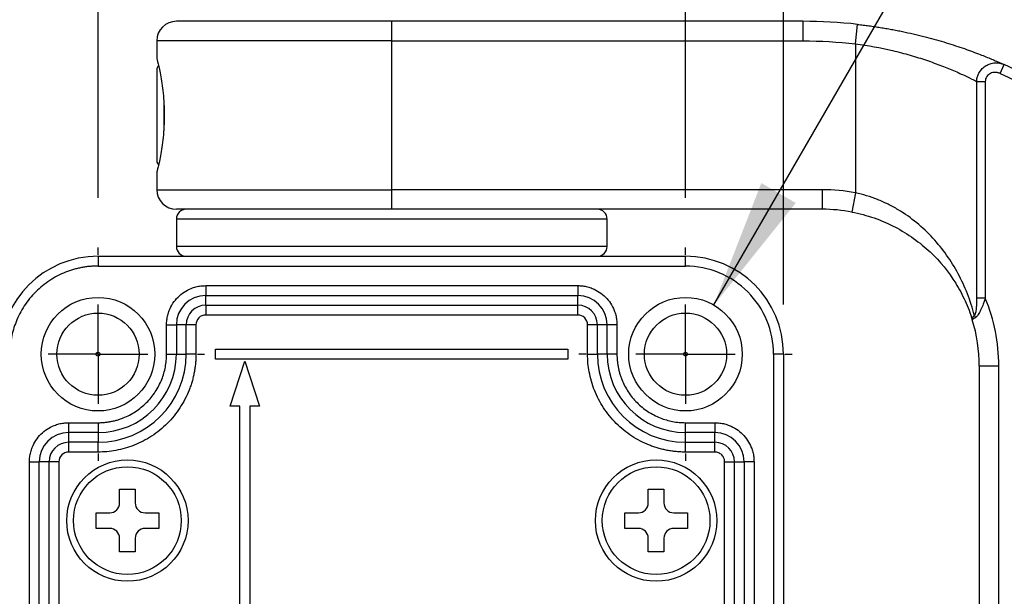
# Model space of a CAD drawing. Header units: millimetres. Extents: x 13 to 546, y 13 to 419.
# Tile 9 of 20: x 340 to 390, y 210 to 239. Entities that reach past the tile are written whole.
import ezdxf

# ---------------------------------------------------------------- set-up
doc = ezdxf.new("R2010")
doc.units = ezdxf.units.MM
doc.header["$LTSCALE"] = 2
doc.linetypes.add('CENTERX2', pattern=[20.32, 12.7, -2.54, 2.54, -2.54])
doc.layers.add('CENTER', color=40, linetype='CENTERX2')
doc.layers.add('DIMENSIONS', color=140, linetype='Continuous', lineweight=25)
doc.styles.add('SLDTEXTSTYLE0', font='TXT', dxfattribs={"width": 0.7})
doc.dimstyles.new('SLDDIMSTYLE2', dxfattribs={"dimtxt": 4.316016, "dimasz": 6.604, "dimexe": 0, "dimexo": 0.0625, "dimgap": 1.079004, "dimtad": 0, "dimtih": 1, "dimtoh": 1, "dimrnd": 1e-09, "dimzin": 4, "dimdsep": 46, "dimtxsty": 'SLDTEXTSTYLE0', "dimsah": 1, "dimcen": 0.09, "dimadec": 0, "dimazin": 1, "dimtfac": 1, "dimtmove": 0, "dimatfit": 0, "dimfxl": 0, "dimfrac": 2, "dimtolj": 1, "dimtzin": 12, "dimarcsym": 0})
doc.dimstyles.new('SLDDIMSTYLE4', dxfattribs={"dimtxt": 4.316016, "dimasz": 6.604, "dimexe": 0, "dimexo": 0.0625, "dimgap": 1.079004, "dimtad": 0, "dimtih": 1, "dimtoh": 1, "dimrnd": 1e-09, "dimzin": 12, "dimdsep": 46, "dimtxsty": 'SLDTEXTSTYLE0', "dimsah": 1, "dimcen": 0, "dimadec": 0, "dimazin": 3, "dimtfac": 1, "dimtofl": 0, "dimtmove": 0, "dimatfit": 3, "dimfxl": 0, "dimfrac": 2, "dimtolj": 1, "dimtzin": 12, "dimarcsym": 0})

# ---------------------------------------------------------------- blocks, each defined once
blk = doc.blocks.new('_D_7')
at = {"layer": 'DIMENSIONS'}
for p, q in [((343.685, 230.147), (343.685, 263.459)), ((373.685, 230.147), (373.685, 263.459)), ((343.685, 257.109), (330.985, 257.109)), ((352.68, 257.109), (351.231, 257.109)), ((351.231, 257.109), (351.231, 250.249)), ((365.506, 257.109), (366.955, 257.109)), ((366.955, 257.109), (366.955, 250.249)), ((373.685, 257.109), (386.385, 257.109)), ((351.231, 250.249), (352.68, 250.249)), ((366.955, 250.249), (365.506, 250.249))]:
    blk.add_line(p, q, dxfattribs=at)
for points in [[(343.685, 257.109), (337.081, 258.125), (337.081, 256.093)], [(373.685, 257.109), (380.289, 256.093), (380.289, 258.125)]]:
    blk.add_solid(points, dxfattribs=at)
at = {"layer": 'DIMENSIONS', "char_height": 4.2333, "attachment_point": 1, "style": 'SLDTEXTSTYLE0'}
for s, insert in [('30.0', (352.68, 263.532)), ('1.18', (352.68, 255.706))]:
    blk.add_mtext(s, dxfattribs=dict(at, insert=insert))
blk = doc.blocks.new('_D_8')
at = {"layer": 'DIMENSIONS'}
for p, q in [((338.685, 224.707), (338.685, 281.803)), ((378.685, 224.707), (378.685, 281.803)), ((338.685, 275.453), (325.985, 275.453)), ((352.68, 275.453), (351.231, 275.453)), ((351.231, 275.453), (351.231, 268.593)), ((365.506, 275.453), (366.955, 275.453)), ((366.955, 275.453), (366.955, 268.593)), ((378.685, 275.453), (391.385, 275.453)), ((351.231, 268.593), (352.68, 268.593)), ((366.955, 268.593), (365.506, 268.593))]:
    blk.add_line(p, q, dxfattribs=at)
for points in [[(338.685, 275.453), (332.081, 276.469), (332.081, 274.437)], [(378.685, 275.453), (385.289, 274.437), (385.289, 276.469)]]:
    blk.add_solid(points, dxfattribs=at)
at = {"layer": 'DIMENSIONS', "char_height": 4.2333, "attachment_point": 1, "style": 'SLDTEXTSTYLE0'}
for s, insert in [('40.0', (352.68, 281.876)), ('1.57', (352.68, 274.05))]:
    blk.add_mtext(s, dxfattribs=dict(at, insert=insert))
blk = doc.blocks.new('_D_9')
at = {"layer": 'DIMENSIONS'}
for p, q in [((375.135, 224.679), (393.858, 257.109)), ((393.858, 257.109), (400.822, 257.109))]:
    blk.add_line(p, q, dxfattribs=at)
blk.add_solid([(375.135, 224.679), (379.317, 229.89), (377.557, 230.906)], dxfattribs=at)
at = {"layer": 'DIMENSIONS', "char_height": 4.2333, "attachment_point": 1, "style": 'SLDTEXTSTYLE0'}
for s, insert in [('HOLES FOR', (402.41, 265.995)), ('M5 SCREWS', (402.41, 259.136)), ('(7X)', (402.41, 252.276))]:
    blk.add_mtext(s, dxfattribs=dict(at, insert=insert))
blk = doc.blocks.new('SW_CENTERMARKSYMBOL_5')
at = {"layer": 'CENTER', "color": 0}
for p, q in [((0, 5.08), (0, 5.44)), ((0, 0), (0, 2.54)), ((-5.08, 0), (-5.44, 0)), ((0, 0), (-2.54, 0)), ((0, 0), (0, -2.54)), ((0, 0), (2.54, 0)), ((5.08, 0), (5.44, 0)), ((0, -5.08), (0, -5.44))]:
    blk.add_line(p, q, dxfattribs=at)
blk = doc.blocks.new('SW_CENTERMARKSYMBOL_6')
at = {"layer": 'CENTER', "color": 0}
for p, q in [((0, 5.08), (0, 5.44)), ((0, 0), (0, 2.54)), ((-5.08, 0), (-5.44, 0)), ((0, 0), (-2.54, 0)), ((0, 0), (0, -2.54)), ((0, 0), (2.54, 0)), ((5.08, 0), (5.44, 0)), ((0, -5.08), (0, -5.44))]:
    blk.add_line(p, q, dxfattribs=at)

msp = doc.modelspace()

# ---------------------------------------------------------------- linework, layer by layer
for p, q in [((379.685, 239.167), (358.685, 239.167)), ((358.685, 238.167), (358.685, 239.167)), ((379.685, 239.167), (379.685, 238.167)), ((382.361, 238.018), (382.472, 239.011)), ((346.685, 238.167), (346.685, 237.266)), ((358.685, 238.167), (346.685, 238.167)), ((358.685, 230.567), (358.685, 238.167)), ((358.685, 238.167), (379.685, 238.167)), ((382.361, 238.018), (382.361, 230.41)), ((346.685, 237.266), (346.683, 237.268)), ((346.771, 236.903), (346.685, 236.754)), ((389.76, 236.5), (389.966, 236.956)), ((346.685, 236.754), (346.685, 231.981)), ((388.552, 236.097), (388.552, 225.026)), ((388.552, 236.097), (388.994, 236.097)), ((388.994, 236.097), (388.994, 225.026)), ((347.039, 235.158), (347.039, 233.576)), ((346.685, 231.981), (346.773, 231.829)), ((346.683, 231.467), (346.685, 231.468)), ((346.685, 231.468), (346.685, 230.567)), ((346.685, 230.567), (358.685, 230.567)), ((380.685, 230.567), (358.685, 230.567)), ((358.685, 229.567), (358.685, 230.567)), ((380.685, 229.567), (380.685, 230.567)), ((382.361, 230.41), (382.174, 229.427)), ((380.685, 229.567), (358.685, 229.567)), ((347.685, 229.067), (347.685, 227.667)), ((358.685, 229.067), (347.685, 229.067)), ((369.685, 229.067), (358.685, 229.067)), ((369.685, 227.667), (369.685, 229.067)), ((353.856, 227.667), (347.685, 227.667)), ((369.685, 227.667), (353.856, 227.667)), ((343.685, 227.167), (343.685, 226.667)), ((343.685, 227.167), (373.685, 227.167)), ((373.685, 226.667), (373.685, 227.167)), ((343.685, 226.667), (373.685, 226.667)), ((349.185, 225.667), (368.185, 225.667)), ((349.185, 225.667), (349.185, 225.167)), ((368.185, 225.667), (368.185, 225.167)), ((349.185, 225.167), (368.185, 225.167)), ((349.185, 224.667), (349.185, 225.167)), ((368.185, 224.667), (368.185, 225.167)), ((388.994, 225.026), (388.552, 225.026)), ((349.185, 224.667), (368.185, 224.667)), ((349.185, 224.667), (349.185, 224.167)), ((368.185, 224.167), (368.185, 224.667)), ((368.185, 224.167), (349.185, 224.167)), ((388.333, 223.915), (388.332, 223.919)), ((347.185, 222.167), (347.185, 223.667)), ((347.185, 223.667), (347.685, 223.667)), ((347.685, 223.667), (347.685, 222.167)), ((348.185, 223.667), (347.685, 223.667)), ((348.185, 222.167), (348.185, 223.667)), ((348.685, 223.667), (348.185, 223.667)), ((348.685, 223.667), (348.685, 222.167)), ((368.685, 222.167), (368.685, 223.667)), ((369.185, 223.667), (368.685, 223.667)), ((369.185, 222.167), (369.185, 223.667)), ((369.685, 223.667), (369.185, 223.667)), ((369.685, 222.167), (369.685, 223.667)), ((370.185, 223.667), (369.685, 223.667)), ((370.185, 223.667), (370.185, 222.167)), ((349.685, 222.417), (367.685, 222.417)), ((349.685, 221.917), (349.685, 222.417)), ((367.685, 222.417), (367.685, 221.917)), ((347.185, 222.167), (347.685, 222.167)), ((347.685, 222.167), (348.185, 222.167)), ((348.685, 222.167), (348.185, 222.167)), ((367.685, 221.917), (349.685, 221.917)), ((350.435, 219.52), (351.185, 221.817)), ((351.185, 221.817), (351.935, 219.52)), ((368.685, 222.167), (369.185, 222.167)), ((369.685, 222.167), (369.185, 222.167)), ((370.185, 222.167), (369.685, 222.167)), ((378.185, 222.167), (378.185, 136.167)), ((378.685, 222.167), (378.185, 222.167)), ((378.685, 222.167), (378.685, 136.167)), ((388.685, 221.567), (388.685, 136.767)), ((388.685, 221.567), (389.685, 221.567)), ((389.685, 136.767), (389.685, 221.567)), ((350.935, 219.52), (350.435, 219.52)), ((350.935, 138.815), (350.935, 219.52)), ((351.435, 219.52), (351.435, 138.815)), ((351.935, 219.52), (351.435, 219.52)), ((342.185, 218.667), (343.685, 218.667)), ((342.185, 218.667), (342.185, 218.167)), ((343.685, 218.667), (343.685, 218.167)), ((373.685, 218.667), (375.185, 218.667)), ((373.685, 218.167), (373.685, 218.667)), ((375.185, 218.667), (375.185, 218.167)), ((343.685, 218.167), (342.185, 218.167)), ((342.185, 218.167), (342.185, 217.667)), ((343.685, 218.167), (343.685, 217.667)), ((375.185, 218.167), (373.685, 218.167)), ((373.685, 217.667), (373.685, 218.167)), ((375.185, 217.667), (375.185, 218.167)), ((342.185, 217.667), (342.185, 217.167)), ((343.685, 217.667), (342.185, 217.667)), ((343.685, 217.167), (343.685, 217.667)), ((373.685, 217.667), (375.185, 217.667)), ((373.685, 217.167), (373.685, 217.667)), ((375.185, 217.167), (375.185, 217.667)), ((343.685, 217.167), (342.185, 217.167)), ((375.185, 217.167), (373.685, 217.167)), ((340.185, 141.667), (340.185, 216.667)), ((340.185, 216.667), (340.685, 216.667)), ((340.685, 141.667), (340.685, 216.667)), ((341.185, 216.667), (340.685, 216.667)), ((341.185, 141.667), (341.185, 216.667)), ((341.685, 216.667), (341.185, 216.667)), ((341.685, 216.667), (341.685, 141.667)), ((375.685, 141.667), (375.685, 216.667)), ((375.685, 216.667), (376.185, 216.667)), ((376.185, 141.667), (376.185, 216.667)), ((376.185, 216.667), (376.685, 216.667)), ((376.685, 216.667), (376.685, 141.667)), ((377.185, 216.667), (376.685, 216.667)), ((377.185, 216.667), (377.185, 141.667)), ((344.785, 215.267), (345.585, 215.267)), ((344.785, 214.567), (344.785, 215.267)), ((345.585, 215.267), (345.585, 214.567)), ((371.785, 215.267), (372.585, 215.267)), ((371.785, 214.567), (371.785, 215.267)), ((372.585, 215.267), (372.585, 214.567)), ((343.585, 214.067), (344.285, 214.067)), ((343.585, 213.267), (343.585, 214.067)), ((346.085, 214.067), (346.785, 214.067)), ((346.785, 214.067), (346.785, 213.267)), ((370.585, 214.067), (371.285, 214.067)), ((370.585, 213.267), (370.585, 214.067)), ((373.085, 214.067), (373.785, 214.067)), ((373.785, 214.067), (373.785, 213.267)), ((344.285, 213.267), (343.585, 213.267)), ((346.785, 213.267), (346.085, 213.267)), ((371.285, 213.267), (370.585, 213.267)), ((373.785, 213.267), (373.085, 213.267)), ((344.785, 212.067), (344.785, 212.767)), ((345.585, 212.767), (345.585, 212.067)), ((371.785, 212.067), (371.785, 212.767)), ((372.585, 212.767), (372.585, 212.067)), ((345.585, 212.067), (344.785, 212.067)), ((372.585, 212.067), (371.785, 212.067))]:
    msp.add_line(p, q)
for centre, radius in [((343.685, 222.167), 2.9), ((373.685, 222.167), 2.9), ((343.685, 222.167), 2.1), ((373.685, 222.167), 2.1), ((343.685, 222.167), 0.1), ((373.685, 222.167), 0.1), ((345.185, 213.667), 3.1), ((372.185, 213.667), 3.1), ((345.185, 213.667), 2.75), ((372.185, 213.667), 2.75)]:
    msp.add_circle(centre, radius)
for centre, radius, start, end in [((347.685, 238.167), 1, 90, 180), ((379.685, 214.167), 25, 83.5995, 90), ((379.685, 214.167), 25, 0, 65.7187), ((347.685, 230.567), 1, 180, 270), ((348.185, 229.067), 0.5, 90, 180), ((369.185, 229.067), 0.5, 0, 90), ((380.685, 221.567), 8, 79.2712, 90), ((348.185, 227.667), 0.5, 180, 270), ((369.185, 227.667), 0.5, 270, 0), ((343.685, 222.167), 5, 90, 180), ((373.685, 222.167), 5, 0, 90), ((349.185, 223.667), 1.5, 90, 180), ((368.185, 223.667), 1.5, 360, 90), ((349.185, 223.667), 1, 90, 180), ((368.185, 223.667), 1, 0, 90), ((380.685, 221.567), 8, 0, 17.0673), ((388.994, 224.253), 0.565, 190.4519, 203.736), ((343.685, 222.167), 4.5, 270, 0), ((343.685, 222.167), 4, 270, 0), ((373.685, 222.167), 4.5, 180, 270), ((373.685, 222.167), 4, 180, 270), ((342.185, 216.667), 1.5, 90, 180), ((375.185, 216.667), 1.5, 360, 90), ((342.185, 216.667), 1, 90, 180), ((375.185, 216.667), 1, 0, 90), ((344.285, 214.567), 0.5, 270, 0), ((346.085, 214.567), 0.5, 180, 270), ((371.285, 214.567), 0.5, 270, 0), ((373.085, 214.567), 0.5, 180, 270), ((344.285, 212.767), 0.5, 0, 90), ((346.085, 212.767), 0.5, 90, 180), ((371.285, 212.767), 0.5, 0, 90), ((373.085, 212.767), 0.5, 90, 180)]:
    msp.add_arc(centre, radius, start, end)
for points, knots in [([(358.685, 239.167), (355.768, 239.167), (352.97, 239.167), (348.844, 239.167), (347.685, 239.167), (347.685, 239.167)], [0, 0, 0, 0, 0.5, 0.5, 1, 1, 1, 1]), ([(382.472, 239.011), (382.569, 239), (382.764, 238.978), (383.054, 238.94), (383.344, 238.899), (383.632, 238.854), (383.918, 238.807), (384.204, 238.756), (384.487, 238.702), (385.048, 238.589), (385.867, 238.399), (386.89, 238.114), (387.829, 237.81), (388.502, 237.564), (388.959, 237.384), (389.246, 237.267), (389.51, 237.156), (389.752, 237.051), (389.894, 236.988), (389.966, 236.956)], [0, 0, 0, 0, 0.031165, 0.062274, 0.093361, 0.12446, 0.155605, 0.186831, 0.21817, 0.249657, 0.374453, 0.499559, 0.625021, 0.749485, 0.800522, 0.850932, 0.900873, 0.950507, 1, 1, 1, 1]), ([(382.361, 238.018), (383.012, 237.934), (383.643, 237.818), (384.563, 237.602), (384.865, 237.522), (385.446, 237.355), (385.724, 237.267), (386.26, 237.085), (386.519, 236.991), (387.009, 236.801), (387.239, 236.706), (387.668, 236.521), (387.867, 236.43), (388.235, 236.256), (388.403, 236.172), (388.552, 236.097)], [0, 0, 0, 0, 0.25, 0.25, 0.375, 0.375, 0.5, 0.5, 0.625, 0.625, 0.75, 0.75, 0.875, 0.875, 1, 1, 1, 1]), ([(346.685, 237.266), (346.685, 237.266), (346.69, 237.248), (346.708, 237.176), (346.722, 237.121), (346.756, 236.979), (346.777, 236.892), (346.822, 236.686), (346.847, 236.566), (346.896, 236.302), (346.921, 236.158), (346.968, 235.843), (346.99, 235.673), (347.045, 235.146), (347.067, 234.756), (347.067, 234.177), (347.062, 233.981), (347.042, 233.602), (347.027, 233.419), (346.972, 232.886), (346.921, 232.567), (346.846, 232.168), (346.822, 232.05), (346.777, 231.844), (346.756, 231.755), (346.722, 231.613), (346.709, 231.56), (346.69, 231.487), (346.685, 231.468), (346.685, 231.468)], [0, 0, 0, 0, 0.0625, 0.0625, 0.125, 0.125, 0.1875, 0.1875, 0.25, 0.25, 0.3125, 0.3125, 0.375, 0.375, 0.5, 0.5, 0.5625, 0.5625, 0.625, 0.625, 0.75, 0.75, 0.8125, 0.8125, 0.875, 0.875, 0.9375, 0.9375, 1, 1, 1, 1]), ([(388.552, 236.097), (388.554, 236.13), (388.559, 236.197), (388.58, 236.295), (388.609, 236.39), (388.648, 236.481), (388.716, 236.608), (388.839, 236.763), (389.026, 236.908), (389.25, 237.01), (389.482, 237.053), (389.697, 237.04), (389.853, 237.002), (389.934, 236.969), (389.966, 236.956)], [0, 0, 0, 0, 0.050864, 0.101804, 0.15247, 0.202504, 0.251562, 0.372173, 0.501059, 0.611256, 0.750084, 0.863974, 0.946059, 1, 1, 1, 1]), ([(389.76, 236.5), (389.74, 236.508), (389.7, 236.525), (389.638, 236.542), (389.575, 236.553), (389.489, 236.559), (389.381, 236.55), (389.258, 236.51), (389.148, 236.441), (389.062, 236.345), (389.004, 236.227), (388.997, 236.141), (388.994, 236.097)], [0, 0, 0, 0, 0.063166, 0.125507, 0.187671, 0.250311, 0.376584, 0.499683, 0.625885, 0.748947, 0.873712, 1, 1, 1, 1]), ([(389.76, 236.5), (394.059, 234.561), (397.707, 231.422), (402.824, 223.499), (404.185, 218.883), (404.185, 214.167)], [0, 0, 0, 0, 0.5, 0.5, 1, 1, 1, 1]), ([(388.438, 224.15), (388.338, 224.534), (388.218, 224.899), (387.941, 225.605), (387.782, 225.948), (387.251, 226.936), (386.828, 227.54), (386.064, 228.369), (385.786, 228.633), (385.195, 229.118), (384.881, 229.341), (384.378, 229.642), (384.204, 229.737), (383.852, 229.911), (383.673, 229.991), (383.127, 230.209), (382.751, 230.326), (382.361, 230.41)], [0, 0, 0, 0, 0.125, 0.125, 0.25, 0.25, 0.5, 0.5, 0.625, 0.625, 0.75, 0.75, 0.8125, 0.8125, 0.875, 0.875, 1, 1, 1, 1]), ([(358.685, 229.567), (358.573, 229.567), (358.349, 229.567), (358.014, 229.567), (357.68, 229.567), (357.347, 229.567), (357.014, 229.567), (356.443, 229.567), (355.641, 229.567), (354.616, 229.567), (353.616, 229.567), (352.323, 229.567), (350.851, 229.567), (349.657, 229.567), (348.901, 229.567), (348.446, 229.567), (348.097, 229.567), (347.882, 229.567), (347.76, 229.567), (347.697, 229.567), (347.689, 229.567), (347.685, 229.567)], [0, 0, 0, 0, 0.019454, 0.038873, 0.058276, 0.07768, 0.097104, 0.116567, 0.178315, 0.240094, 0.304416, 0.368769, 0.500007, 0.631244, 0.695567, 0.75992, 0.821668, 0.883447, 0.922315, 0.961118, 1, 1, 1, 1]), ([(382.174, 229.427), (382.568, 229.353), (382.948, 229.25), (383.5, 229.058), (383.681, 228.988), (384.036, 228.834), (384.211, 228.751), (384.72, 228.486), (385.038, 228.29), (385.635, 227.863), (385.917, 227.63), (386.692, 226.899), (387.121, 226.368), (387.662, 225.497), (387.823, 225.196), (388.107, 224.573), (388.229, 224.252), (388.333, 223.915)], [0, 0, 0, 0, 0.125, 0.125, 0.1875, 0.1875, 0.25, 0.25, 0.375, 0.375, 0.5, 0.5, 0.75, 0.75, 0.875, 0.875, 1, 1, 1, 1]), ([(343.685, 226.667), (343.614, 226.666), (343.472, 226.664), (343.26, 226.649), (343.05, 226.625), (342.842, 226.59), (342.635, 226.545), (342.431, 226.491), (342.228, 226.427), (341.953, 226.325), (341.612, 226.17), (341.216, 225.939), (340.843, 225.666), (340.498, 225.355), (340.186, 225.01), (339.914, 224.637), (339.683, 224.241), (339.498, 223.835), (339.357, 223.424), (339.258, 223.012), (339.196, 222.592), (339.189, 222.309), (339.185, 222.167)], [0, 0, 0, 0, 0.0302332, 0.0602674, 0.090169, 0.1200052, 0.1498437, 0.1797522, 0.2097979, 0.2400472, 0.304322, 0.3686714, 0.4343139, 0.5000325, 0.565675, 0.6313936, 0.6956684, 0.7600178, 0.8202695, 0.8799904, 0.9397207, 1, 1, 1, 1]), ([(378.185, 222.167), (378.185, 223.361), (377.711, 224.505), (376.023, 226.193), (374.879, 226.667), (373.685, 226.667)], [0, 0, 0, 0, 0.5, 0.5, 1, 1, 1, 1]), ([(347.185, 223.667), (347.186, 223.709), (347.187, 223.793), (347.199, 223.919), (347.219, 224.042), (347.246, 224.164), (347.281, 224.285), (347.356, 224.492), (347.501, 224.773), (347.761, 225.091), (348.079, 225.351), (348.397, 225.516), (348.686, 225.61), (348.934, 225.658), (349.101, 225.664), (349.185, 225.667)], [0, 0, 0, 0, 0.040276, 0.080243, 0.120058, 0.159883, 0.199877, 0.240199, 0.370043, 0.500057, 0.629901, 0.759916, 0.840121, 0.919721, 1, 1, 1, 1]), ([(368.185, 225.667), (368.227, 225.667), (368.311, 225.665), (368.436, 225.653), (368.56, 225.634), (368.682, 225.606), (368.803, 225.571), (369.01, 225.496), (369.291, 225.351), (369.609, 225.091), (369.869, 224.774), (370.033, 224.455), (370.127, 224.166), (370.176, 223.919), (370.182, 223.751), (370.185, 223.667)], [0, 0, 0, 0, 0.040276, 0.080243, 0.120058, 0.159883, 0.199877, 0.240199, 0.370043, 0.500057, 0.629901, 0.759916, 0.840121, 0.919721, 1, 1, 1, 1]), ([(388.552, 225.026), (388.552, 224.869), (388.547, 224.712), (388.527, 224.481), (388.518, 224.403), (388.498, 224.294), (388.49, 224.259), (388.469, 224.194), (388.456, 224.164), (388.438, 224.15)], [0, 0, 0, 0, 0.5, 0.5, 0.75, 0.75, 0.875, 0.875, 1, 1, 1, 1]), ([(388.994, 225.026), (388.981, 224.987), (388.958, 224.914), (388.924, 224.814), (388.868, 224.657), (388.796, 224.483), (388.707, 224.305), (388.642, 224.195), (388.582, 224.114), (388.528, 224.057), (388.493, 224.036), (388.477, 224.025)], [0, 0, 0, 0, 0.097709, 0.180546, 0.248718, 0.496321, 0.631303, 0.747038, 0.838703, 0.922348, 1, 1, 1, 1]), ([(349.185, 224.167), (349.052, 224.167), (348.925, 224.115), (348.738, 223.927), (348.685, 223.8), (348.685, 223.667)], [0, 0, 0, 0, 0.5, 0.5, 1, 1, 1, 1]), ([(368.685, 223.667), (368.685, 223.8), (368.632, 223.927), (368.445, 224.115), (368.318, 224.167), (368.185, 224.167)], [0, 0, 0, 0, 0.5, 0.5, 1, 1, 1, 1]), ([(388.333, 223.915), (388.33, 223.926), (388.326, 223.948), (388.329, 223.982), (388.339, 224.014), (388.354, 224.046), (388.372, 224.075), (388.393, 224.103), (388.415, 224.127), (388.431, 224.143), (388.438, 224.15)], [0, 0, 0, 0, 0.162503, 0.315189, 0.457346, 0.588502, 0.708386, 0.816898, 0.914063, 1, 1, 1, 1]), ([(388.477, 224.025), (388.462, 224.018), (388.431, 224.002), (388.391, 223.978), (388.357, 223.955), (388.334, 223.932), (388.333, 223.921), (388.333, 223.915)], [0, 0, 0, 0, 0.151742, 0.327621, 0.527629, 0.751757, 1, 1, 1, 1]), ([(348.685, 222.167), (348.684, 222.088), (348.682, 221.93), (348.665, 221.695), (348.638, 221.461), (348.599, 221.23), (348.55, 221.001), (348.489, 220.774), (348.418, 220.549), (348.305, 220.243), (348.132, 219.863), (347.875, 219.424), (347.573, 219.009), (347.112, 218.498), (346.577, 218.064), (345.989, 217.72), (345.535, 217.513), (345.069, 217.354), (344.605, 217.246), (344.143, 217.179), (343.838, 217.171), (343.685, 217.167)], [0, 0, 0, 0, 0.03024, 0.060281, 0.090188, 0.120031, 0.149875, 0.179789, 0.20984, 0.240094, 0.304385, 0.368744, 0.434403, 0.50013, 0.631342, 0.695633, 0.759991, 0.821708, 0.883493, 0.94173, 1, 1, 1, 1]), ([(343.685, 218.667), (343.748, 218.668), (343.874, 218.67), (344.063, 218.686), (344.249, 218.711), (344.433, 218.746), (344.616, 218.791), (344.796, 218.846), (345.138, 218.971), (345.621, 219.22), (346.177, 219.676), (346.632, 220.231), (346.903, 220.756), (347.052, 221.19), (347.128, 221.51), (347.176, 221.837), (347.182, 222.057), (347.185, 222.167)], [0, 0, 0, 0, 0.0345526, 0.0688584, 0.1030167, 0.1371283, 0.1712945, 0.2056158, 0.2401915, 0.3700614, 0.5000288, 0.6298987, 0.7598662, 0.8201521, 0.8799094, 0.9396786, 1, 1, 1, 1]), ([(373.685, 217.167), (373.606, 217.168), (373.448, 217.17), (373.213, 217.188), (372.979, 217.215), (372.748, 217.253), (372.519, 217.303), (372.291, 217.363), (372.066, 217.435), (371.76, 217.548), (371.381, 217.72), (370.941, 217.977), (370.527, 218.279), (370.016, 218.74), (369.581, 219.275), (369.238, 219.863), (369.031, 220.317), (368.872, 220.783), (368.764, 221.247), (368.697, 221.71), (368.689, 222.015), (368.685, 222.167)], [0, 0, 0, 0, 0.03024, 0.060281, 0.090188, 0.120031, 0.149875, 0.179789, 0.20984, 0.240094, 0.304385, 0.368744, 0.434403, 0.50013, 0.631342, 0.695633, 0.759991, 0.821708, 0.883493, 0.94173, 1, 1, 1, 1]), ([(370.185, 222.167), (370.186, 222.104), (370.188, 221.978), (370.204, 221.79), (370.229, 221.604), (370.264, 221.419), (370.309, 221.237), (370.364, 221.056), (370.489, 220.715), (370.738, 220.231), (371.193, 219.676), (371.749, 219.22), (372.274, 218.95), (372.708, 218.801), (373.028, 218.724), (373.355, 218.676), (373.575, 218.67), (373.685, 218.667)], [0, 0, 0, 0, 0.034553, 0.068858, 0.103017, 0.137128, 0.171294, 0.205616, 0.240192, 0.370061, 0.500029, 0.629899, 0.759866, 0.820152, 0.879909, 0.939679, 1, 1, 1, 1]), ([(340.185, 216.667), (340.186, 216.709), (340.187, 216.793), (340.199, 216.919), (340.219, 217.042), (340.246, 217.164), (340.281, 217.285), (340.356, 217.492), (340.501, 217.773), (340.761, 218.091), (341.079, 218.351), (341.397, 218.516), (341.686, 218.61), (341.934, 218.658), (342.101, 218.664), (342.185, 218.667)], [0, 0, 0, 0, 0.040276, 0.080243, 0.120058, 0.159883, 0.199877, 0.240199, 0.370043, 0.500057, 0.629901, 0.759916, 0.840121, 0.919721, 1, 1, 1, 1]), ([(375.185, 218.667), (375.227, 218.667), (375.311, 218.665), (375.436, 218.653), (375.56, 218.634), (375.682, 218.606), (375.803, 218.571), (376.01, 218.496), (376.291, 218.351), (376.609, 218.091), (376.869, 217.774), (377.033, 217.455), (377.127, 217.166), (377.176, 216.919), (377.182, 216.751), (377.185, 216.667)], [0, 0, 0, 0, 0.0402761, 0.0802426, 0.1200582, 0.159883, 0.1998773, 0.2401994, 0.3700431, 0.5000574, 0.6299012, 0.7599156, 0.8401208, 0.919721, 1, 1, 1, 1]), ([(342.185, 217.167), (342.052, 217.167), (341.925, 217.115), (341.738, 216.927), (341.685, 216.8), (341.685, 216.667)], [0, 0, 0, 0, 0.5, 0.5, 1, 1, 1, 1]), ([(375.685, 216.667), (375.684, 216.688), (375.683, 216.73), (375.671, 216.792), (375.647, 216.864), (375.606, 216.944), (375.541, 217.023), (375.462, 217.088), (375.373, 217.134), (375.279, 217.162), (375.217, 217.166), (375.185, 217.167)], [0, 0, 0, 0, 0.080115, 0.159741, 0.240152, 0.369781, 0.500092, 0.629721, 0.760033, 0.87985, 1, 1, 1, 1])]:
    msp.add_open_spline(points, degree=3, knots=knots)
for points in [[(379.685, 238.167), (380.58, 238.167), (381.472, 238.117), (382.361, 238.018)], [(382.361, 230.41), (381.808, 230.515), (381.247, 230.567), (380.685, 230.567)], [(389.685, 221.567), (389.685, 222.755), (389.45, 223.93), (388.994, 225.026)]]:
    msp.add_open_spline(points, degree=3)

# ---------------------------------------------------------------- block references
at = {"layer": 'CENTER'}
for name, p in [('SW_CENTERMARKSYMBOL_5', (343.685, 222.167)), ('SW_CENTERMARKSYMBOL_6', (373.685, 222.167))]:
    msp.add_blockref(name, p, dxfattribs=at)

# ---------------------------------------------------------------- dimensions: what is measured, and where the dimension line sits
at = {"layer": 'DIMENSIONS'}
for base, p1, p2, picture, middle in [((378.685, 275.453), (338.685, 222.167), (378.685, 222.167), '_D_8', (359.093, 275.453)), ((373.685, 257.109), (343.685, 227.607), (373.685, 227.607), '_D_7', (359.093, 257.109))]:
    dim = msp.add_linear_dim(base=base, p1=p1, p2=p2, dimstyle='SLDDIMSTYLE2', dxfattribs=at)
    dim.commit()
    dim.dimension.update_dxf_attribs({"geometry": picture, "text_midpoint": middle, "dimtype": 160})
dim = msp.add_diameter_dim_2p(p1=(372.235, 219.656), p2=(375.135, 224.679), text='HOLES FOR\\PM5 SCREWS\\P(7X)', dimstyle='SLDDIMSTYLE4', override={"dimpost": '<>'}, dxfattribs=at)
dim.commit()
dim.dimension.update_dxf_attribs({"geometry": '_D_9', "text_midpoint": (419.943, 257.109), "dimtype": 163})

doc.saveas('drawing.dxf')
